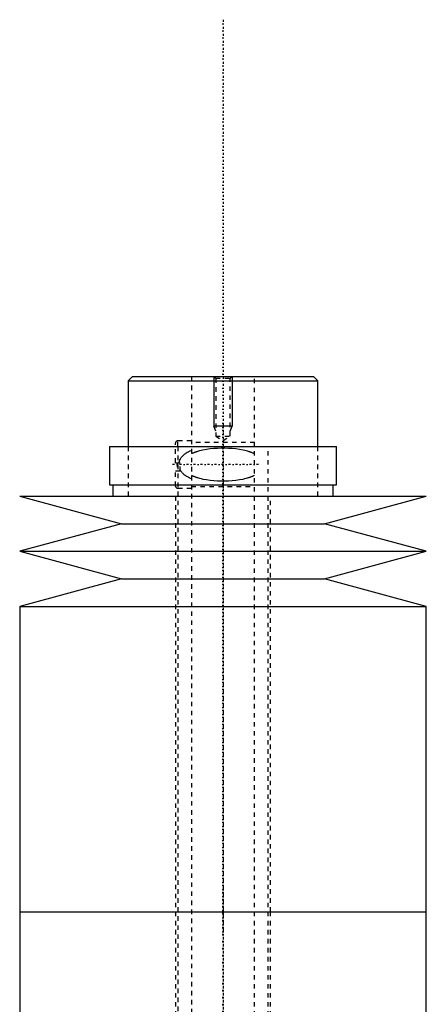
# Model space of a CAD drawing. Extents: x -174 to 502, y -139 to 498.
# Tile 6 of 6: x 405 to 495, y 280 to 498. Entities that reach past the tile are written whole.
import ezdxf

# ---------------------------------------------------------------- set-up
doc = ezdxf.new("R2010")
doc.units = 0
doc.linetypes.add('CENTER', pattern=[1.5, 0.45, -0.5, 0.05, -0.5])
doc.linetypes.add('DASHED', pattern=[2, 1, -1])
for name, color, linetype in [('AM_0', 7, 'CONTINUOUS'), ('AM_10', 7, 'CONTINUOUS'), ('AM_3', 7, 'DASHED'), ('AM_7', 7, 'CENTER')]:
    doc.layers.add(name, color=color, linetype=linetype)

msp = doc.modelspace()

# ---------------------------------------------------------------- linework, layer by layer
at = {"layer": 'AM_0', "color": 7, "linetype": 'CONTINUOUS'}
for p, q in [((430, 419), (429, 418)), ((430, 419), (470, 419)), ((471, 418), (470, 419)), ((429, 418), (429, 403.5)), ((429, 418), (471, 418)), ((471, 403.5), (471, 418)), ((424.85, 403.5), (424.85, 395)), ((424.85, 403.5), (475.15, 403.5)), ((475.15, 395), (475.15, 403.5)), ((424.85, 395), (475.15, 395)), ((425.65, 395), (425.65, 392.5)), ((474.35, 392.5), (474.35, 395)), ((405, 392.5), (427.5, 386.4)), ((405, 392.5), (495, 392.5)), ((472.5, 386.4), (495, 392.5)), ((427.5, 386.4), (405, 380.3)), ((427.5, 386.4), (472.5, 386.4)), ((495, 380.3), (472.5, 386.4)), ((405, 380.3), (427.5, 374.2)), ((405, 380.3), (495, 380.3)), ((472.5, 374.2), (495, 380.3)), ((427.5, 374.2), (405, 368.1)), ((427.5, 374.2), (472.5, 374.2)), ((495, 368.1), (472.5, 374.2)), ((405, 368.1), (405, 300.5)), ((405, 368.1), (495, 368.1)), ((495, 300.5), (495, 368.1)), ((405, 300.5), (405, 232.9)), ((405, 300.5), (495, 300.5)), ((405, 300.5), (495, 300.5)), ((495, 232.9), (495, 300.5))]:
    msp.add_line(p, q, dxfattribs=at)
at = {"layer": 'AM_10', "color": 7, "linetype": 'CONTINUOUS'}
for p, q in [((448, 419), (448, 408)), ((452, 419), (452, 408)), ((452, 408), (448, 408)), ((448.38, 406.9), (448, 408)), ((451.62, 406.9), (452, 408))]:
    msp.add_line(p, q, dxfattribs=at)
at = {"layer": 'AM_3', "color": 6, "linetype": 'DASHED'}
for p, q in [((443, 419), (443, -110.5)), ((448, 419), (448.38, 418.62)), ((448.38, 418.62), (448.38, 405.8)), ((448.38, 418.62), (451.62, 418.62)), ((451.62, 418.62), (452, 419)), ((451.62, 405.8), (451.62, 418.62)), ((457, -110.5), (457, 419)), ((448.38, 405.8), (450, 404.86)), ((448.38, 405.8), (451.62, 405.8)), ((450, 404.86), (451.62, 405.8)), ((429, 403.5), (429, 392.5)), ((439.5, 399.9), (439.5, 404.25)), ((443, 404.75), (440, 404.75)), ((440, 403.5), (440, 404.75)), ((440, 403.5), (440, -70.5)), ((457, 404.35), (443, 404.35)), ((460, -80.5), (460, 403.5)), ((471, 392.5), (471, 403.5)), ((439.5, 399.9), (440.5, 399.9)), ((439.83, 399.9), (439.83, 398.1)), ((440.5, 398.1), (440.5, 399.9)), ((439.5, 394.75), (439.5, 398.1)), ((439.5, 398.1), (440.5, 398.1)), ((443, 394.65), (457, 394.65)), ((439.5, 392.5), (439.5, 300.5)), ((440, 394.25), (443, 394.25)), ((460.5, 300.5), (460.5, 392.5)), ((439.5, 300.5), (439.5, 196.75)), ((460.5, 197.5), (460.5, 300.5))]:
    msp.add_line(p, q, dxfattribs=at)
for points in [[(443, 402.59, 0), (442.89, 402.55, 0), (442.69, 402.46, 0), (442.48, 402.36, 0), (442.38, 402.31, 0), (442.27, 402.26, 0), (442.07, 402.15, 0), (441.88, 402.04, 0), (441.69, 401.91, 0), (441.51, 401.79, 0), (441.34, 401.65, 0), (441.25, 401.58, 0), (441.17, 401.51, 0), (441.01, 401.36, 0), (440.87, 401.2, 0), (440.73, 401.03, 0), (440.65, 400.93, 0), (440.63, 400.9, 0), (440.61, 400.87, 0), (440.6, 400.85, 0), (440.59, 400.84, 0), (440.57, 400.81, 0), (440.55, 400.77, 0), (440.53, 400.74, 0), (440.51, 400.71, 0), (440.49, 400.68, 0), (440.48, 400.66, 0), (440.47, 400.64, 0), (440.46, 400.61, 0), (440.44, 400.57, 0), (440.43, 400.56, 0), (440.42, 400.54, 0), (440.4, 400.51, 0), (440.39, 400.47, 0), (440.38, 400.45, 0), (440.37, 400.43, 0), (440.36, 400.4, 0), (440.34, 400.36, 0), (440.33, 400.33, 0), (440.31, 400.29, 0), (440.3, 400.25, 0), (440.29, 400.24, 0), (440.29, 400.22, 0), (440.28, 400.18, 0), (440.27, 400.14, 0), (440.25, 400.11, 0), (440.24, 400.07, 0), (440.24, 400.03, 0), (440.23, 400.01, 0), (440.23, 399.99, 0), (440.22, 399.96, 0), (440.21, 399.92, 0), (440.21, 399.9, 0)], [(457, 401.85, 0), (456.94, 401.88, 0), (456.83, 401.93, 0), (456.72, 401.99, 0), (456.66, 402.01, 0), (456.61, 402.04, 0), (456.49, 402.09, 0), (456.37, 402.14, 0), (456.26, 402.18, 0), (456.14, 402.23, 0), (456.02, 402.27, 0), (455.95, 402.29, 0), (455.89, 402.31, 0), (455.77, 402.35, 0), (455.65, 402.39, 0), (455.21, 402.52, 0), (454.82, 402.62, 0), (454.43, 402.7, 0), (453.64, 402.84, 0), (452.82, 402.95, 0), (452.01, 403.03, 0), (451.19, 403.07, 0), (450.39, 403.1, 0), (450, 403.1, 0), (449.61, 403.1, 0), (448.81, 403.07, 0), (447.99, 403.03, 0), (447.18, 402.95, 0), (446.36, 402.84, 0), (445.57, 402.7, 0), (445.18, 402.62, 0), (444.79, 402.52, 0), (444.35, 402.39, 0), (444.23, 402.35, 0), (444.11, 402.31, 0), (444.05, 402.29, 0), (443.98, 402.27, 0), (443.86, 402.23, 0), (443.74, 402.18, 0), (443.63, 402.14, 0), (443.51, 402.09, 0), (443.39, 402.04, 0), (443.34, 402.01, 0), (443.28, 401.99, 0), (443.17, 401.93, 0), (443.06, 401.88, 0), (443, 401.85, 0)], [(440.5, 398.31, 0), (440.55, 398.23, 0), (440.64, 398.08, 0), (440.75, 397.94, 0), (440.8, 397.87, 0), (440.86, 397.81, 0), (440.97, 397.68, 0), (441.1, 397.56, 0), (441.22, 397.44, 0), (441.36, 397.33, 0), (441.5, 397.22, 0), (441.57, 397.17, 0), (441.64, 397.12, 0), (441.79, 397.02, 0), (441.94, 396.93, 0), (442.1, 396.84, 0), (442.26, 396.75, 0), (442.42, 396.67, 0), (442.5, 396.63, 0), (442.58, 396.59, 0), (442.75, 396.51, 0), (442.92, 396.44, 0), (443, 396.41, 0)], [(443, 397.15, 0), (443.06, 397.12, 0), (443.17, 397.07, 0), (443.28, 397.01, 0), (443.34, 396.99, 0), (443.39, 396.96, 0), (443.51, 396.91, 0), (443.63, 396.86, 0), (443.74, 396.82, 0), (443.86, 396.77, 0), (443.98, 396.73, 0), (444.05, 396.71, 0), (444.11, 396.69, 0), (444.23, 396.65, 0), (444.35, 396.61, 0), (444.79, 396.48, 0), (445.18, 396.38, 0), (445.57, 396.3, 0), (446.36, 396.16, 0), (447.18, 396.05, 0), (447.99, 395.97, 0), (448.81, 395.93, 0), (449.61, 395.9, 0), (450, 395.9, 0), (450.39, 395.9, 0), (451.19, 395.93, 0), (452.01, 395.97, 0), (452.82, 396.05, 0), (453.64, 396.16, 0), (454.43, 396.3, 0), (454.82, 396.38, 0), (455.21, 396.48, 0), (455.65, 396.61, 0), (455.77, 396.65, 0), (455.89, 396.69, 0), (455.95, 396.71, 0), (456.02, 396.73, 0), (456.14, 396.77, 0), (456.26, 396.82, 0), (456.37, 396.86, 0), (456.49, 396.91, 0), (456.61, 396.96, 0), (456.66, 396.99, 0), (456.72, 397.01, 0), (456.83, 397.07, 0), (456.94, 397.12, 0), (457, 397.15, 0)]]:
    msp.add_polyline3d(points, dxfattribs=at)
for centre, start, end in [((440, 404.25), 90, 180), ((440, 394.75), 180, 270)]:
    msp.add_arc(centre, 0.5, start, end, dxfattribs=at)
at = {"layer": 'AM_7', "color": 4, "linetype": 'CENTER'}
for p, q in [((450, 497.98), (450, -139.47)), ((450, 408.65), (450, 295.35)), ((457.88, 399.5), (438.62, 399.5)), ((450, 305.65), (450, 192.35))]:
    msp.add_line(p, q, dxfattribs=at)

doc.saveas('drawing.dxf')
